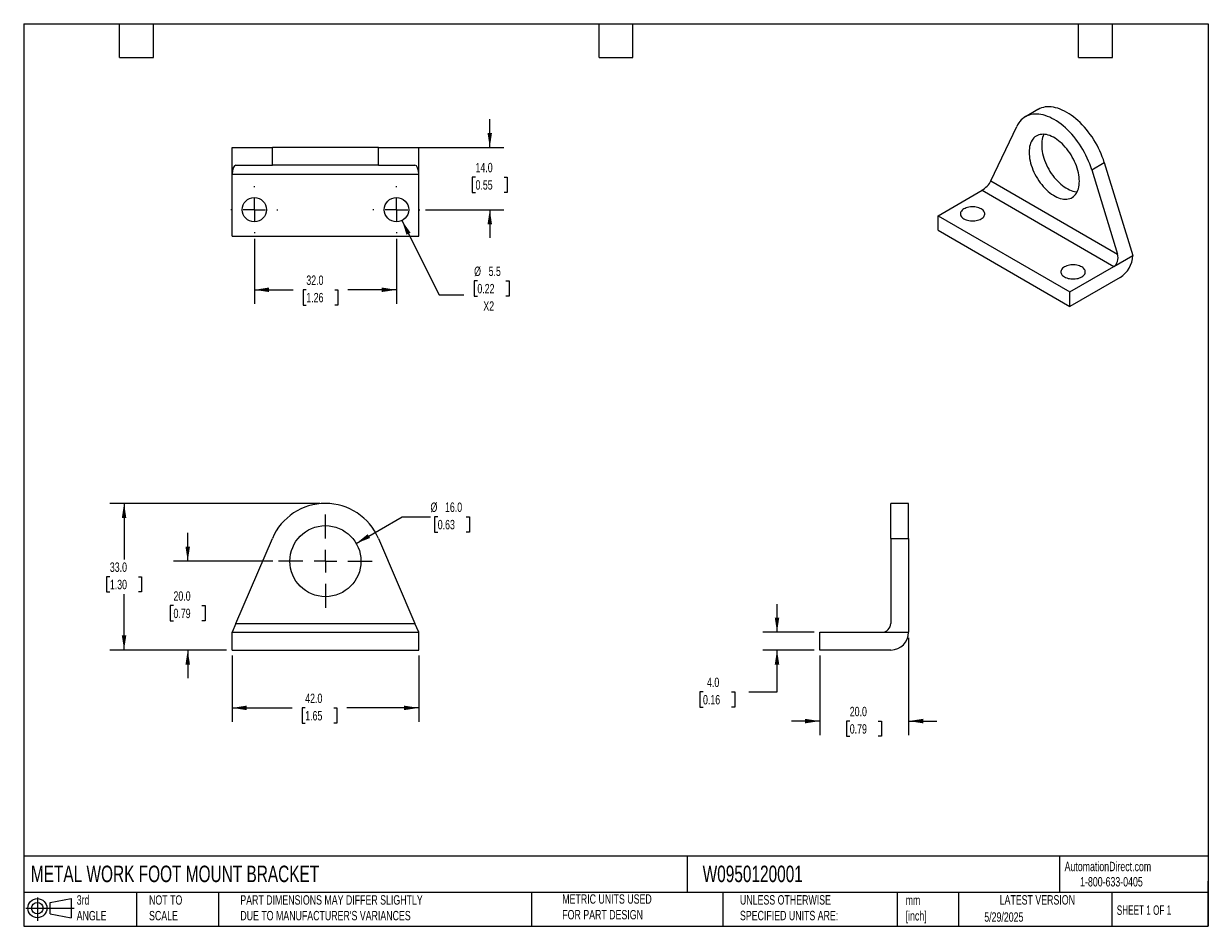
# Model space of a CAD drawing. Header units: millimetres. Extents: x 6 to 273, y 6 to 210.
import ezdxf

# ---------------------------------------------------------------- set-up
doc = ezdxf.new("R2010")
doc.units = ezdxf.units.MM
doc.linetypes.add('SLD-Center', pattern=[19.05, 15.24, -1.27, 1.27, -1.27])
doc.linetypes.add('SLD-Solid', pattern=[0])
doc.layers.add('CENTER', color=40, linetype='SLD-Center')
doc.layers.add('SLD-DEFPOINTS', color=7, linetype='Continuous')
doc.layers.add('DIMENSIONS', color=140, linetype='SLD-Solid', lineweight=25)
doc.layers.add('TEXT', color=140, linetype='SLD-Solid', lineweight=25)
doc.styles.add('SLDTEXTSTYLE0', font='TXT', dxfattribs={"width": 0.7})
doc.styles.add('SLDTEXTSTYLE1', font='TXT', dxfattribs={"width": 0.65})
doc.dimstyles.new('SLDDIMSTYLE0', dxfattribs={"dimtxt": 2.158008, "dimasz": 3.302, "dimexe": 0, "dimexo": 0.0625, "dimgap": 0.539502, "dimtad": 0, "dimtih": 1, "dimtoh": 1, "dimrnd": 1e-09, "dimzin": 4, "dimdsep": 46, "dimtxsty": 'SLDTEXTSTYLE0', "dimsah": 1, "dimcen": 0, "dimadec": 0, "dimazin": 1, "dimtfac": 1, "dimtofl": 0, "dimtmove": 0, "dimatfit": 3, "dimfxl": 0, "dimfrac": 2, "dimtolj": 1, "dimtzin": 12, "dimarcsym": 0})
doc.dimstyles.new('SLDDIMSTYLE1', dxfattribs={"dimtxt": 2.158008, "dimasz": 3.302, "dimexe": 0, "dimexo": 0.0625, "dimgap": 0.539502, "dimtad": 0, "dimtih": 1, "dimtoh": 1, "dimrnd": 1e-09, "dimzin": 4, "dimdsep": 46, "dimtxsty": 'SLDTEXTSTYLE0', "dimsah": 1, "dimcen": 0.09, "dimadec": 0, "dimazin": 1, "dimtfac": 1, "dimtmove": 0, "dimatfit": 0, "dimfxl": 0, "dimfrac": 2, "dimtolj": 1, "dimtzin": 12, "dimarcsym": 0})
doc.dimstyles.new('SLDDIMSTYLE2', dxfattribs={"dimtxt": 2.158008, "dimasz": 3.302, "dimexe": 0, "dimexo": 0.0625, "dimgap": 0.539502, "dimtad": 0, "dimtih": 1, "dimtoh": 1, "dimrnd": 1e-09, "dimzin": 4, "dimdsep": 46, "dimtxsty": 'SLDTEXTSTYLE0', "dimsah": 1, "dimcen": 0.09, "dimadec": 0, "dimazin": 1, "dimtfac": 1, "dimtofl": 0, "dimtmove": 0, "dimatfit": 3, "dimfxl": 0, "dimfrac": 2, "dimtolj": 1, "dimtzin": 12, "dimarcsym": 0})
doc.dimstyles.new('SLDDIMSTYLE3', dxfattribs={"dimtxt": 2.158008, "dimasz": 3.302, "dimexe": 0, "dimexo": 0.0625, "dimgap": 0.539502, "dimtad": 0, "dimtih": 1, "dimtoh": 1, "dimrnd": 1e-09, "dimzin": 12, "dimdsep": 46, "dimtxsty": 'SLDTEXTSTYLE0', "dimsah": 1, "dimcen": 0, "dimadec": 0, "dimazin": 3, "dimtfac": 1, "dimtofl": 0, "dimtmove": 0, "dimatfit": 3, "dimfxl": 0, "dimfrac": 2, "dimtolj": 1, "dimtzin": 12, "dimarcsym": 0})

# ---------------------------------------------------------------- blocks, each defined once
blk = doc.blocks.new('Block11')
at = {"color": 7, "linetype": 'SLD-Solid', "lineweight": 18}
for p, q in [((0, 2.88), (10.87, 2.88)), ((2.59, 5.31), (2.59, 0)), ((5.48, 4.17), (10.18, 5.03)), ((5.48, 1.6), (5.48, 4.17)), ((10.18, 5.03), (10.18, 0.73)), ((5.48, 1.6), (10.18, 0.73))]:
    blk.add_line(p, q, dxfattribs=at)
for radius in [2.15, 1.29]:
    blk.add_circle((2.59, 2.88), radius, dxfattribs=at)
blk = doc.blocks.new('Block12')
at = {"layer": 'SLD-DEFPOINTS'}
blk.add_blockref('Block11', (0, 0), dxfattribs=at)
blk = doc.blocks.new('_D')
at = {"layer": 'DIMENSIONS'}
for p, q in [((81.21, 92.55), (91.59, 98.54)), ((91.59, 98.54), (97.94, 98.54)), ((99.57, 98.54), (98.84, 98.54)), ((98.84, 98.54), (98.84, 95.11)), ((105.98, 98.54), (106.71, 98.54)), ((106.71, 98.54), (106.71, 95.11)), ((98.84, 95.11), (99.57, 95.11)), ((106.71, 95.11), (105.98, 95.11))]:
    blk.add_line(p, q, dxfattribs=at)
blk.add_solid([(81.21, 92.55), (84.32, 93.76), (83.81, 94.64)], dxfattribs=at)
at = {"layer": 'DIMENSIONS', "char_height": 2.117, "attachment_point": 1, "style": 'SLDTEXTSTYLE0'}
for s, insert in [('%%c', (97.94, 101.76)), ('16.0', (101.2, 101.76)), ('0.63', (99.57, 97.84))]:
    blk.add_mtext(s, dxfattribs=dict(at, insert=insert))
blk = doc.blocks.new('_D_1')
at = {"layer": 'DIMENSIONS'}
for p, q in [((43.28, 88.55), (43.28, 94.9)), ((62.47, 88.55), (40.11, 88.55)), ((40.07, 78.55), (39.35, 78.55)), ((39.35, 78.55), (39.35, 75.12)), ((46.49, 78.55), (47.21, 78.55)), ((47.21, 78.55), (47.21, 75.12)), ((39.35, 75.12), (40.07, 75.12)), ((47.21, 75.12), (46.49, 75.12)), ((52.01, 68.55), (40.11, 68.55)), ((43.28, 68.55), (43.28, 62.2))]:
    blk.add_line(p, q, dxfattribs=at)
for points in [[(43.28, 88.55), (43.79, 91.85), (42.77, 91.85)], [(43.28, 68.55), (42.77, 65.25), (43.79, 65.25)]]:
    blk.add_solid(points, dxfattribs=at)
at = {"layer": 'DIMENSIONS', "char_height": 2.117, "attachment_point": 1, "style": 'SLDTEXTSTYLE0'}
for s, insert in [('20.0', (40.07, 81.76)), ('0.79', (40.07, 77.85))]:
    blk.add_mtext(s, dxfattribs=dict(at, insert=insert))
blk = doc.blocks.new('_D_2')
at = {"layer": 'DIMENSIONS'}
for p, q in [((73.01, 101.55), (25.78, 101.55)), ((28.95, 101.55), (28.95, 88.96)), ((25.75, 85.05), (25.02, 85.05)), ((25.02, 85.05), (25.02, 81.62)), ((32.16, 85.05), (32.88, 85.05)), ((32.88, 85.05), (32.88, 81.62)), ((25.02, 81.62), (25.75, 81.62)), ((28.95, 68.55), (28.95, 81.14)), ((32.88, 81.62), (32.16, 81.62)), ((52.01, 68.55), (25.78, 68.55))]:
    blk.add_line(p, q, dxfattribs=at)
for points in [[(28.95, 101.55), (28.44, 98.25), (29.46, 98.25)], [(28.95, 68.55), (29.46, 71.85), (28.44, 71.85)]]:
    blk.add_solid(points, dxfattribs=at)
at = {"layer": 'DIMENSIONS', "char_height": 2.117, "attachment_point": 1, "style": 'SLDTEXTSTYLE0'}
for s, insert in [('33.0', (25.75, 88.26)), ('1.30', (25.75, 84.35))]:
    blk.add_mtext(s, dxfattribs=dict(at, insert=insert))
blk = doc.blocks.new('_D_3')
at = {"layer": 'DIMENSIONS'}
for p, q in [((53.28, 67.28), (53.28, 52.35)), ((95.28, 67.28), (95.28, 52.35)), ((53.28, 55.52), (66.81, 55.52)), ((69.73, 55.52), (69.01, 55.52)), ((69.01, 55.52), (69.01, 52.09)), ((76.14, 55.52), (76.87, 55.52)), ((76.87, 55.52), (76.87, 52.09)), ((95.28, 55.52), (79.07, 55.52)), ((69.01, 52.09), (69.73, 52.09)), ((76.87, 52.09), (76.14, 52.09))]:
    blk.add_line(p, q, dxfattribs=at)
for points in [[(53.28, 55.52), (56.58, 55.01), (56.58, 56.03)], [(95.28, 55.52), (91.98, 56.03), (91.98, 55.01)]]:
    blk.add_solid(points, dxfattribs=at)
at = {"layer": 'DIMENSIONS', "char_height": 2.117, "attachment_point": 1, "style": 'SLDTEXTSTYLE0'}
for s, insert in [('42.0', (69.73, 58.73)), ('1.65', (69.73, 54.82))]:
    blk.add_mtext(s, dxfattribs=dict(at, insert=insert))
blk = doc.blocks.new('SW_CENTERMARKSYMBOL_0')
at = {"layer": 'CENTER', "color": 0}
for p, q in [((0, 5.08), (0, 10.54)), ((-5.08, 0), (-10.54, 0)), ((0, 0), (-2.54, 0)), ((0, 0), (0, 2.54)), ((0, 0), (0, -2.54)), ((0, 0), (2.54, 0)), ((5.08, 0), (10.54, 0)), ((0, -5.08), (0, -10.54))]:
    blk.add_line(p, q, dxfattribs=at)
blk = doc.blocks.new('_D_4')
at = {"layer": 'DIMENSIONS'}
for p, q in [((175.95, 72.55), (175.95, 78.9)), ((184.3, 72.55), (172.77, 72.55)), ((184.3, 68.55), (172.77, 68.55)), ((175.95, 59.12), (175.95, 68.55)), ((159.29, 59.12), (158.57, 59.12)), ((158.57, 59.12), (158.57, 55.69)), ((165.71, 59.12), (166.43, 59.12)), ((166.43, 59.12), (166.43, 55.69)), ((169.6, 59.12), (175.95, 59.12)), ((158.57, 55.69), (159.29, 55.69)), ((166.43, 55.69), (165.71, 55.69))]:
    blk.add_line(p, q, dxfattribs=at)
for points in [[(175.95, 72.55), (176.46, 75.85), (175.44, 75.85)], [(175.95, 68.55), (175.44, 65.25), (176.46, 65.25)]]:
    blk.add_solid(points, dxfattribs=at)
at = {"layer": 'DIMENSIONS', "char_height": 2.117, "attachment_point": 1, "style": 'SLDTEXTSTYLE0'}
for s, insert in [('4.0', (160.19, 62.33)), ('0.16', (159.29, 58.42))]:
    blk.add_mtext(s, dxfattribs=dict(at, insert=insert))
blk = doc.blocks.new('_D_5')
at = {"layer": 'DIMENSIONS'}
for p, q in [((205.57, 71.28), (205.57, 49.38)), ((185.57, 67.28), (185.57, 49.38)), ((185.57, 52.55), (179.22, 52.55)), ((192.33, 52.55), (191.6, 52.55)), ((191.6, 52.55), (191.6, 49.12)), ((198.74, 52.55), (199.47, 52.55)), ((199.47, 52.55), (199.47, 49.12)), ((205.57, 52.55), (211.92, 52.55)), ((191.6, 49.12), (192.33, 49.12)), ((199.47, 49.12), (198.74, 49.12))]:
    blk.add_line(p, q, dxfattribs=at)
for points in [[(185.57, 52.55), (182.27, 53.06), (182.27, 52.04)], [(205.57, 52.55), (208.87, 52.04), (208.87, 53.06)]]:
    blk.add_solid(points, dxfattribs=at)
at = {"layer": 'DIMENSIONS', "char_height": 2.117, "attachment_point": 1, "style": 'SLDTEXTSTYLE0'}
for s, insert in [('20.0', (192.33, 55.76)), ('0.79', (192.33, 51.85))]:
    blk.add_mtext(s, dxfattribs=dict(at, insert=insert))
blk = doc.blocks.new('_D_6')
at = {"layer": 'DIMENSIONS'}
for p, q in [((58.28, 161.12), (58.28, 146.47)), ((90.28, 161.12), (90.28, 146.47)), ((58.28, 149.64), (67.05, 149.64)), ((69.98, 149.64), (69.25, 149.64)), ((69.25, 149.64), (69.25, 146.21)), ((76.39, 149.64), (77.11, 149.64)), ((77.11, 149.64), (77.11, 146.21)), ((90.28, 149.64), (79.31, 149.64)), ((69.25, 146.21), (69.98, 146.21)), ((77.11, 146.21), (76.39, 146.21))]:
    blk.add_line(p, q, dxfattribs=at)
for points in [[(58.28, 149.64), (61.58, 149.14), (61.58, 150.15)], [(90.28, 149.64), (86.98, 150.15), (86.98, 149.14)]]:
    blk.add_solid(points, dxfattribs=at)
at = {"layer": 'DIMENSIONS', "char_height": 2.117, "attachment_point": 1, "style": 'SLDTEXTSTYLE0'}
for s, insert in [('32.0', (69.98, 152.86)), ('1.26', (69.98, 148.94))]:
    blk.add_mtext(s, dxfattribs=dict(at, insert=insert))
blk = doc.blocks.new('_D_7')
at = {"layer": 'DIMENSIONS'}
for p, q in [((111.28, 181.68), (111.28, 188.03)), ((87.5, 181.68), (114.46, 181.68)), ((108.07, 175.01), (107.35, 175.01)), ((107.35, 175.01), (107.35, 171.58)), ((114.49, 175.01), (115.21, 175.01)), ((115.21, 175.01), (115.21, 171.58)), ((107.35, 171.58), (108.07, 171.58)), ((115.21, 171.58), (114.49, 171.58)), ((96.84, 167.68), (114.46, 167.68)), ((111.28, 167.68), (111.28, 161.33))]:
    blk.add_line(p, q, dxfattribs=at)
for points in [[(111.28, 181.68), (111.79, 184.98), (110.77, 184.98)], [(111.28, 167.68), (110.77, 164.38), (111.79, 164.38)]]:
    blk.add_solid(points, dxfattribs=at)
at = {"layer": 'DIMENSIONS', "char_height": 2.117, "attachment_point": 1, "style": 'SLDTEXTSTYLE0'}
for s, insert in [('14.0', (108.07, 178.22)), ('0.55', (108.07, 174.31))]:
    blk.add_mtext(s, dxfattribs=dict(at, insert=insert))
blk = doc.blocks.new('_D_8')
at = {"layer": 'DIMENSIONS'}
for p, q in [((91.51, 165.22), (99.9, 148.53)), ((108.49, 151.66), (107.77, 151.66)), ((107.77, 151.66), (107.77, 148.23)), ((114.91, 151.66), (115.63, 151.66)), ((115.63, 151.66), (115.63, 148.23)), ((99.9, 148.53), (105.46, 148.53)), ((107.77, 148.23), (108.49, 148.23)), ((115.63, 148.23), (114.91, 148.23))]:
    blk.add_line(p, q, dxfattribs=at)
blk.add_solid([(91.51, 165.22), (92.54, 162.05), (93.45, 162.5)], dxfattribs=at)
at = {"layer": 'DIMENSIONS', "char_height": 2.117, "attachment_point": 1, "style": 'SLDTEXTSTYLE0'}
for s, insert in [('%%c', (107.76, 154.87)), ('5.5', (111.02, 154.87)), ('0.22', (108.49, 150.96)), ('X2', (109.84, 147.05))]:
    blk.add_mtext(s, dxfattribs=dict(at, insert=insert))
blk = doc.blocks.new('SW_CENTERMARKSYMBOL_1')
at = {"layer": 'CENTER', "color": 0}
for p, q in [((0, 5.08), (0, 5.29)), ((-5.08, 0), (-5.29, 0)), ((0, 0), (-2.54, 0)), ((0, 0), (0, 2.54)), ((0, 0), (0, -2.54)), ((0, 0), (2.54, 0)), ((5.08, 0), (5.29, 0)), ((0, -5.08), (0, -5.29))]:
    blk.add_line(p, q, dxfattribs=at)
blk = doc.blocks.new('SW_CENTERMARKSYMBOL_2')
at = {"layer": 'CENTER', "color": 0}
for p, q in [((0, 5.08), (0, 5.29)), ((-5.08, 0), (-5.29, 0)), ((0, 0), (-2.54, 0)), ((0, 0), (0, 2.54)), ((0, 0), (0, -2.54)), ((0, 0), (2.54, 0)), ((5.08, 0), (5.29, 0)), ((0, -5.08), (0, -5.29))]:
    blk.add_line(p, q, dxfattribs=at)

msp = doc.modelspace()

# ---------------------------------------------------------------- linework, layer by layer
for p, q in [((234.693, 190.238), (231.864, 188.605)), ((224.12, 174.137), (229.914, 186.405)), ((53.28, 175.682), (53.28, 181.682)), ((53.28, 181.682), (62.331, 181.682)), ((62.331, 177.682), (62.331, 181.682)), ((86.229, 181.682), (62.331, 181.682)), ((86.229, 177.682), (86.229, 181.682)), ((86.229, 181.682), (95.28, 181.682)), ((95.28, 175.682), (95.28, 181.682)), ((54.137, 177.682), (62.331, 177.682)), ((86.229, 177.682), (62.331, 177.682)), ((86.229, 177.682), (94.423, 177.682)), ((246.813, 176.65), (249.641, 178.283)), ((246.813, 176.65), (252.607, 157.692)), ((249.641, 178.283), (256.041, 157.342)), ((53.28, 175.682), (95.28, 175.682)), ((53.28, 161.682), (53.28, 175.682)), ((95.28, 161.682), (95.28, 175.682)), ((224.12, 174.137), (252.607, 157.692)), ((212.201, 166.323), (222.1, 172.038)), ((222.1, 172.038), (251.799, 154.893)), ((212.201, 163.057), (212.201, 166.323)), ((212.201, 166.323), (241.899, 149.178)), ((212.201, 163.057), (241.899, 145.912)), ((53.28, 161.682), (95.28, 161.682)), ((241.899, 149.178), (251.799, 154.893)), ((251.799, 154.893), (256.041, 157.342)), ((253.213, 152.443), (241.899, 145.912)), ((241.899, 145.912), (241.899, 149.178)), ((205.57, 101.551), (201.57, 101.551)), ((201.57, 93.671), (201.57, 101.551)), ((205.57, 93.671), (205.57, 101.551)), ((54.137, 74.551), (62.331, 93.671)), ((86.229, 93.671), (94.423, 74.551)), ((201.57, 93.671), (201.57, 74.551)), ((201.57, 93.671), (205.57, 93.671)), ((205.57, 93.671), (205.57, 72.551)), ((54.137, 74.551), (53.28, 72.551)), ((53.28, 68.551), (53.28, 72.551)), ((53.28, 72.551), (95.28, 72.551)), ((54.137, 74.551), (94.423, 74.551)), ((95.28, 72.551), (94.423, 74.551)), ((95.28, 68.551), (95.28, 72.551)), ((185.57, 68.551), (185.57, 72.551)), ((185.57, 72.551), (199.57, 72.551)), ((199.57, 72.551), (205.57, 72.551)), ((53.28, 68.551), (95.28, 68.551)), ((201.57, 68.551), (185.57, 68.551))]:
    msp.add_line(p, q)
at = {"flags": 128}
for points in [[(249.641, 178.283), (249.427, 178.941), (249.188, 179.6), (248.924, 180.256), (248.636, 180.909), (248.326, 181.556), (247.993, 182.195), (247.639, 182.824), (247.266, 183.441), (246.873, 184.044), (246.464, 184.632), (246.038, 185.202), (245.597, 185.754), (245.142, 186.284), (244.675, 186.792), (244.198, 187.275), (243.711, 187.733), (243.217, 188.165), (242.716, 188.567), (242.211, 188.941), (241.702, 189.283), (241.192, 189.594), (240.682, 189.872), (240.173, 190.117), (239.668, 190.327), (239.167, 190.502), (238.673, 190.642), (238.186, 190.746), (237.709, 190.813), (237.242, 190.844), (236.788, 190.839), (236.347, 190.797), (235.921, 190.718), (235.511, 190.604), (235.119, 190.453), (234.745, 190.268), (234.693, 190.238)], [(246.813, 176.65), (246.599, 177.308), (246.36, 177.967), (246.096, 178.624), (245.808, 179.276), (245.497, 179.923), (245.164, 180.562), (244.811, 181.191), (244.437, 181.808), (244.045, 182.412), (243.635, 182.999), (243.209, 183.57), (242.768, 184.121), (242.314, 184.651), (241.847, 185.159), (241.37, 185.643), (240.883, 186.101), (240.388, 186.532), (239.888, 186.935), (239.382, 187.308), (238.874, 187.651), (238.364, 187.961), (237.854, 188.239), (237.345, 188.484), (236.84, 188.694), (236.339, 188.87), (235.845, 189.009), (235.358, 189.113), (234.88, 189.181), (234.414, 189.212), (233.959, 189.206), (233.518, 189.164), (233.092, 189.086), (232.682, 188.971), (232.29, 188.821), (231.917, 188.635), (231.563, 188.414), (231.23, 188.159), (230.919, 187.871), (230.632, 187.551), (230.368, 187.199), (230.128, 186.817), (229.914, 186.405)], [(232.707, 180.612), (232.721, 180.148), (232.762, 179.671), (232.83, 179.182), (232.926, 178.685), (233.048, 178.181), (233.196, 177.673), (233.369, 177.163), (233.566, 176.654), (233.787, 176.149), (234.03, 175.649), (234.294, 175.158), (234.579, 174.677), (234.881, 174.209), (235.2, 173.757), (235.535, 173.322), (235.884, 172.907), (236.245, 172.513), (236.616, 172.143), (236.995, 171.798), (237.381, 171.48), (237.772, 171.191), (238.166, 170.932), (238.561, 170.704), (238.955, 170.508), (239.346, 170.346), (239.732, 170.218), (240.112, 170.125), (240.483, 170.066), (240.843, 170.044), (241.192, 170.056), (241.527, 170.105), (241.846, 170.188), (242.149, 170.307), (242.433, 170.459), (242.697, 170.646), (242.94, 170.865), (243.161, 171.115), (243.358, 171.396), (243.531, 171.706), (243.679, 172.043), (243.801, 172.407), (243.897, 172.794), (243.965, 173.203), (244.007, 173.633), (244.021, 174.081), (244.007, 174.544), (243.965, 175.022), (243.897, 175.51), (243.801, 176.008), (243.679, 176.512), (243.531, 177.02), (243.358, 177.53), (243.161, 178.039), (242.94, 178.544), (242.697, 179.044), (242.433, 179.535), (242.149, 180.016), (241.846, 180.483), (241.527, 180.936), (241.192, 181.371), (240.843, 181.786), (240.483, 182.18), (240.112, 182.55), (239.732, 182.895), (239.346, 183.212), (238.955, 183.502), (238.561, 183.761), (238.166, 183.989), (237.772, 184.184), (237.381, 184.346), (236.995, 184.475), (236.616, 184.568), (236.245, 184.626), (235.884, 184.649), (235.535, 184.636), (235.2, 184.588), (234.881, 184.504), (234.579, 184.386), (234.294, 184.233), (234.03, 184.047), (233.787, 183.828), (233.566, 183.577), (233.369, 183.296), (233.196, 182.987), (233.048, 182.649), (232.926, 182.286), (232.83, 181.899), (232.762, 181.489), (232.721, 181.06), (232.707, 180.612)], [(236.037, 184.644), (236.024, 184.619), (235.876, 184.282), (235.754, 183.919), (235.659, 183.532), (235.59, 183.122), (235.549, 182.692), (235.535, 182.245), (235.549, 181.781), (235.59, 181.304), (235.659, 180.815), (235.754, 180.318), (235.876, 179.814), (236.024, 179.306), (236.197, 178.796), (236.395, 178.287), (236.616, 177.781), (236.859, 177.282), (237.123, 176.791), (237.407, 176.31), (237.709, 175.842), (238.029, 175.39), (238.364, 174.955), (238.712, 174.539), (239.073, 174.146), (239.444, 173.776), (239.824, 173.431), (240.21, 173.113), (240.601, 172.824), (240.995, 172.565), (241.39, 172.337), (241.783, 172.141), (242.174, 171.979), (242.561, 171.851), (242.94, 171.757), (243.311, 171.699), (243.519, 171.682)], [(218.034, 165.608), (218.283, 165.481), (218.556, 165.372), (218.85, 165.283), (219.161, 165.215), (219.483, 165.169), (219.813, 165.146), (220.145, 165.146), (220.475, 165.169), (220.797, 165.215), (221.108, 165.283), (221.402, 165.372), (221.675, 165.481), (221.923, 165.608), (222.144, 165.752), (222.332, 165.91), (222.487, 166.079), (222.604, 166.259), (222.684, 166.445), (222.724, 166.635), (222.724, 166.827), (222.684, 167.017), (222.604, 167.203), (222.487, 167.382), (222.332, 167.552), (222.144, 167.71), (221.923, 167.853), (221.675, 167.981), (221.402, 168.089), (221.108, 168.179), (220.797, 168.247), (220.475, 168.292), (220.145, 168.316), (219.813, 168.316), (219.483, 168.292), (219.161, 168.247), (218.85, 168.179), (218.556, 168.089), (218.283, 167.981), (218.034, 167.853), (217.814, 167.71), (217.626, 167.552), (217.471, 167.382), (217.353, 167.203), (217.274, 167.017), (217.234, 166.827), (217.234, 166.635), (217.274, 166.445), (217.353, 166.259), (217.471, 166.079), (217.626, 165.91), (217.814, 165.752), (218.034, 165.608)], [(240.662, 152.546), (240.91, 152.419), (241.184, 152.31), (241.478, 152.221), (241.788, 152.153), (242.111, 152.107), (242.44, 152.084), (242.772, 152.084), (243.102, 152.107), (243.424, 152.153), (243.735, 152.221), (244.029, 152.31), (244.302, 152.419), (244.551, 152.546), (244.771, 152.689), (244.96, 152.847), (245.114, 153.017), (245.232, 153.196), (245.311, 153.382), (245.351, 153.573), (245.351, 153.764), (245.311, 153.955), (245.232, 154.141), (245.114, 154.32), (244.96, 154.49), (244.771, 154.647), (244.551, 154.791), (244.302, 154.918), (244.029, 155.027), (243.735, 155.116), (243.424, 155.184), (243.102, 155.23), (242.772, 155.253), (242.44, 155.253), (242.111, 155.23), (241.788, 155.184), (241.478, 155.116), (241.184, 155.027), (240.91, 154.918), (240.662, 154.791), (240.442, 154.647), (240.253, 154.49), (240.099, 154.32), (239.981, 154.141), (239.901, 153.955), (239.861, 153.764), (239.861, 153.573), (239.901, 153.382), (239.981, 153.196), (240.099, 153.017), (240.253, 152.847), (240.442, 152.689), (240.662, 152.546)]]:
    msp.add_lwpolyline(points, dxfattribs=at)
for centre, radius in [((58.28, 167.682), 2.75), ((90.28, 167.682), 2.75), ((74.28, 88.551), 8)]:
    msp.add_circle(centre, radius)
for centre, radius, start, end in [((249.917, 157.612), 6.13, 302.52416, 357.47584), ((74.28, 88.551), 13, 23.19694, 156.80306), ((199.57, 74.551), 2, 270, 0), ((201.57, 72.551), 4, 270, 0)]:
    msp.add_arc(centre, radius, start, end)
for centre, major_axis, ratio, start_param, end_param in [((54.137, 175.682), (0, 2), 0.4285373, 0, 1.5707963), ((94.423, 175.682), (0, 2), 0.4285373, 4.712389, 6.2831853), ((222.706, 173.321), (1.472, 1.451), 0.308932, 4.011821, 5.5826173), ((251.193, 156.876), (-0.045, 2.144), 0.7172573, 3.5170013, 5.0877977)]:
    msp.add_ellipse(centre, major_axis=major_axis, ratio=ratio, start_param=start_param, end_param=end_param)
at = {"layer": 'TEXT'}
for p, q in [((6.35, 209.55), (273.05, 209.55)), ((6.35, 209.55), (6.35, 6.35)), ((27.94, 201.93), (27.94, 209.55)), ((35.56, 201.93), (35.56, 209.55)), ((135.89, 201.93), (135.89, 209.55)), ((143.51, 201.93), (143.51, 209.55)), ((243.84, 201.93), (243.84, 209.55)), ((251.46, 201.93), (251.46, 209.55)), ((273.05, 209.55), (273.05, 6.35)), ((27.94, 201.93), (35.56, 201.93)), ((135.89, 201.93), (143.51, 201.93)), ((243.84, 201.93), (251.46, 201.93)), ((273.05, 22.126), (6.35, 22.126)), ((155.759, 22.126), (155.759, 13.97)), ((239.575, 22.126), (239.575, 13.97)), ((273.05, 6.35), (273.05, 16.51)), ((273.05, 13.97), (6.35, 13.97)), ((31.75, 13.97), (31.75, 6.35)), ((50.212, 13.97), (50.212, 6.35)), ((120.646, 13.97), (120.646, 6.35)), ((163.78, 13.97), (163.78, 6.35)), ((203.024, 13.97), (203.024, 6.35)), ((216.812, 13.97), (216.812, 6.35)), ((251.349, 13.97), (251.349, 6.35)), ((6.35, 6.35), (273.05, 6.35))]:
    msp.add_line(p, q, dxfattribs=at)

# ---------------------------------------------------------------- block references
at = {"layer": 'CENTER'}
for name, p in [('SW_CENTERMARKSYMBOL_2', (58.28, 167.682)), ('SW_CENTERMARKSYMBOL_1', (90.28, 167.682)), ('SW_CENTERMARKSYMBOL_0', (74.28, 88.551))]:
    msp.add_blockref(name, p, dxfattribs=at)
at = {"layer": 'SLD-DEFPOINTS'}
msp.add_blockref('Block12', (6.838, 7.554), dxfattribs=at)

# ---------------------------------------------------------------- texts
at = {"layer": 'TEXT'}
for s, insert, char_height, attachment_point, style in [('METAL WORK FOOT MOUNT BRACKET', (7.966, 20.006), 3.70417, 1, 'SLDTEXTSTYLE0'), ('W0950120001', (159.208, 20.006), 3.70417, 1, 'SLDTEXTSTYLE0'), ('AutomationDirect.com', (240.695, 20.877), 2.11667, 1, 'SLDTEXTSTYLE0'), ('1-800-633-0405', (244.192, 17.437), 2.11667, 1, 'SLDTEXTSTYLE0'), ('3rd^JANGLE', (18.282, 13.338), 2.1167, 1, 'SLDTEXTSTYLE0'), ('NOT TO^JSCALE', (34.575, 13.338), 2.11667, 1, 'SLDTEXTSTYLE0'), ("PART DIMENSIONS MAY DIFFER SLIGHTLY ^JDUE TO MANUFACTURER'S VARIANCES", (55.119, 13.341), 2.11667, 1, 'SLDTEXTSTYLE0'), ('METRIC UNITS USED ^JFOR PART DESIGN', (127.604, 13.556), 2.11667, 1, 'SLDTEXTSTYLE0'), ('UNLESS OTHERWISE ^JSPECIFIED UNITS ARE:', (167.608, 13.361), 2.11667, 1, 'SLDTEXTSTYLE0'), ('LATEST VERSION', (234.552, 13.364), 2.11667, 2, 'SLDTEXTSTYLE0'), ('mm^J[inch]', (204.907, 13.297), 2.1167, 1, 'SLDTEXTSTYLE0'), ('SHEET 1 OF 1', (252.441, 11.051), 2.11667, 1, 'SLDTEXTSTYLE1'), ('5/29/2025', (222.613, 9.497), 2.1167, 1, 'SLDTEXTSTYLE0')]:
    msp.add_mtext(s, dxfattribs=dict(at, insert=insert, char_height=char_height, attachment_point=attachment_point, style=style))

# ---------------------------------------------------------------- dimensions: what is measured, and where the dimension line sits
at = {"layer": 'DIMENSIONS'}
for base, p1, p2, dimstyle, picture, middle in [((111.28, 181.682), (95.57, 167.682), (86.229, 181.682), 'SLDDIMSTYLE1', '_D_7', (111.28, 175.007)), ((28.952, 101.551), (53.28, 68.551), (74.28, 101.551), 'SLDDIMSTYLE2', '_D_2', (28.952, 85.051)), ((43.28, 88.551), (53.28, 68.551), (63.74, 88.551), 'SLDDIMSTYLE1', '_D_1', (43.28, 78.551)), ((175.947, 72.551), (185.57, 68.551), (185.57, 72.551), 'SLDDIMSTYLE1', '_D_4', (175.947, 59.119))]:
    dim = msp.add_linear_dim(base=base, p1=p1, p2=p2, angle=90, dimstyle=dimstyle, dxfattribs=at)
    dim.commit()
    dim.dimension.update_dxf_attribs({"geometry": picture, "text_midpoint": middle, "dimtype": 160})
dim = msp.add_diameter_dim_2p(p1=(89.046, 170.139), p2=(91.514, 165.225), text='<>\\PX2', dimstyle='SLDDIMSTYLE3', dxfattribs=at)
dim.commit()
dim.dimension.update_dxf_attribs({"geometry": '_D_8', "text_midpoint": (111.7, 149.644), "dimtype": 163})
for base, p1, p2, dimstyle, picture, middle in [((58.28, 149.644), (90.28, 162.392), (58.28, 162.392), 'SLDDIMSTYLE2', '_D_6', (73.183, 149.644)), ((185.57, 52.551), (205.57, 72.551), (185.57, 68.551), 'SLDDIMSTYLE1', '_D_5', (195.534, 52.551)), ((95.28, 55.52), (53.28, 68.551), (95.28, 68.551), 'SLDDIMSTYLE2', '_D_3', (72.938, 55.52))]:
    dim = msp.add_linear_dim(base=base, p1=p1, p2=p2, dimstyle=dimstyle, dxfattribs=at)
    dim.commit()
    dim.dimension.update_dxf_attribs({"geometry": picture, "text_midpoint": middle, "dimtype": 160})
dim = msp.add_diameter_dim_2p(p1=(67.352, 84.551), p2=(81.208, 92.551), dimstyle='SLDDIMSTYLE0', dxfattribs=at)
dim.commit()
dim.dimension.update_dxf_attribs({"geometry": '_D', "text_midpoint": (102.776, 98.545), "dimtype": 163})

doc.saveas('drawing.dxf')
